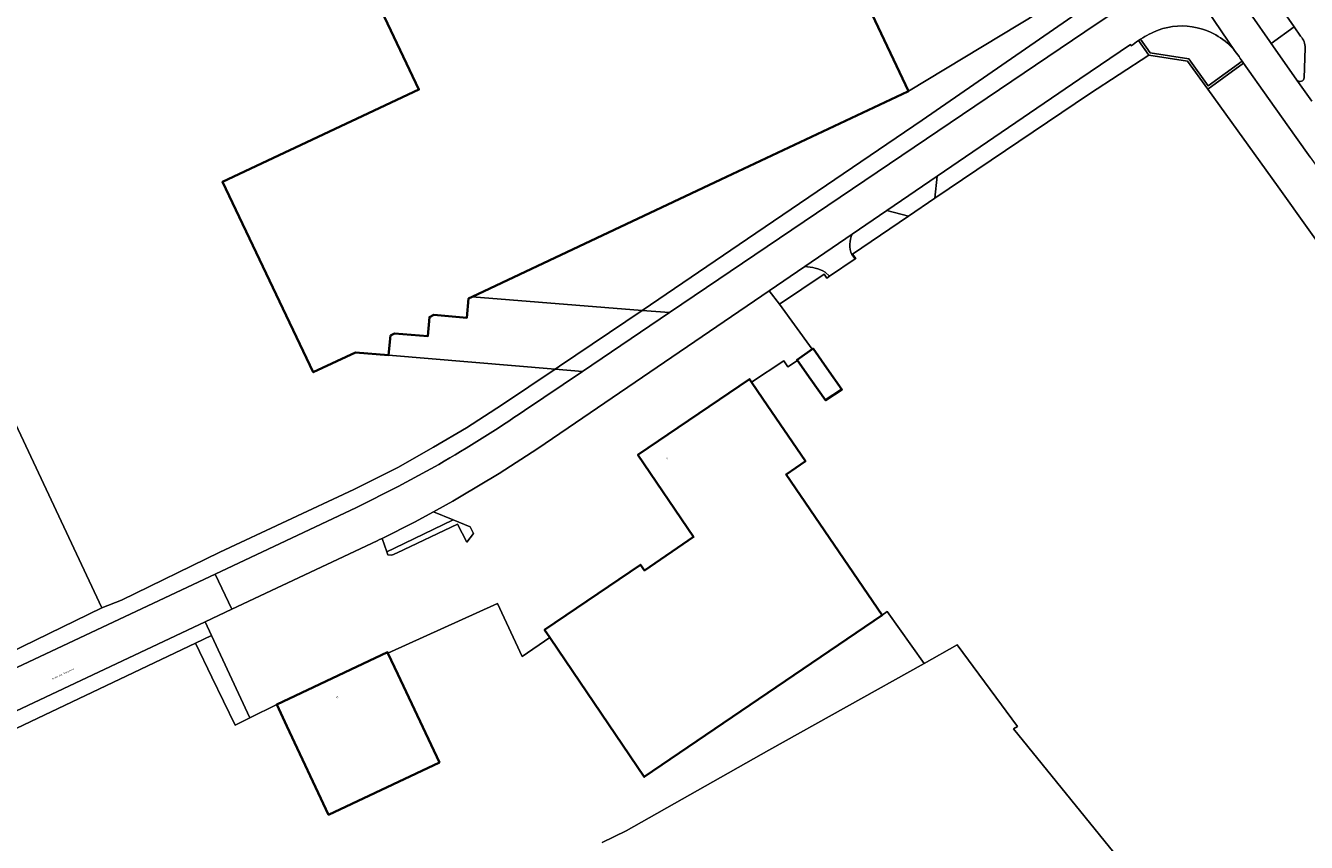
# Model space of a CAD drawing. Header units: metres. Extents: x 197700 to 204338, y 317132 to 325229.
# Tile 164 of 256: x 199240 to 199506, y 318582 to 318752. Entities that reach past the tile are written whole.
import ezdxf
from ezdxf.enums import TextEntityAlignment as Align

# ---------------------------------------------------------------- set-up
doc = ezdxf.new("R2010")
doc.units = ezdxf.units.M
for name, color, linetype, lineweight in [('B-WE-GR-BEPLANTING_CULTUUR_HEESTERS-GV', 90, 'Continuous', 18), ('B-WE-IE-TERREINAFSCHEIDING_KUNSTMATIG_HEKWERK-G', 20, 'IE-TERREINAFSCHEIDING-KUNSTMATIG', 18), ('B-WE-OG-BEBOUWING-GV', 7, 'Continuous', 35), ('B-WE-OG-BEBOUWING-T18', 10, 'Continuous', 18), ('B-WE-OG-TERREIN_CULTUURSCHEIDING-GV', 7, 'Continuous', 18), ('B-WE-OG-TERREIN_ERF-GV', 7, 'Continuous', 18), ('B-WE-OG-TOPOGRAFIE-T18', 10, 'Continuous', 18), ('B-WE-VH-VERHARDING_ASFALT-GV', 252, 'Continuous', 18), ('B-WE-VH-VERHARDING_GESLOTEN-GV', 252, 'Continuous', 18), ('B-WE-VH-VERHARDING_OPEN-GV', 252, 'Continuous', 18)]:
    doc.layers.add(name, color=color, linetype=linetype, lineweight=lineweight)
doc.styles.add('NLCS-ISO-M200-T18', font='NLCS-ISO.ttf', dxfattribs={"height": 0.36})
doc.linetypes.add('IE-TERREINAFSCHEIDING-KUNSTMATIG', pattern='A,4,[82,NLCS.SHX,S=0.75,R=90,X=0,Y=0],4,-2', length=10)

msp = doc.modelspace()

# ---------------------------------------------------------------- linework, layer by layer
at = {"layer": 'B-WE-GR-BEPLANTING_CULTUUR_HEESTERS-GV'}
msp.add_lwpolyline([(199492.539, 318744.773), (199485.477, 318739.68), (199481.474, 318745.249), (199473.431, 318746.519), (199471.424, 318749.36), (199471.21, 318749.224), (199471.002, 318749.089), (199473.15, 318746.05), (199481.179, 318744.796), (199485.363, 318738.988), (199492.829, 318744.36)], close=True, dxfattribs=at)
at = {"layer": 'B-WE-IE-TERREINAFSCHEIDING_KUNSTMATIG_HEKWERK-G'}
for points in [[(199426.032, 318732.554), (199464.081, 318758.88)], [(199428.704, 318716.309), (199460.793, 318738.042)], [(199389.807, 318707.863), (199426.032, 318732.554)], [(199423.23, 318712.602), (199428.704, 318716.309)], [(199411.588, 318704.717), (199423.23, 318712.602)], [(199367.887, 318693.005), (199389.807, 318707.863)], [(199406.809, 318700.098), (199412.15, 318703.715)], [(199412.259, 318703.789), (199411.588, 318704.717)], [(199412.15, 318703.715), (199412.259, 318703.789)], [(199396.463, 318694.28), (199405.691, 318700.529)], [(199405.691, 318700.529), (199406.268, 318699.731)], [(199406.268, 318699.731), (199406.809, 318700.098)], [(199367.887, 318693.005), (199350.756, 318681.393)], [(199403.223, 318684.94), (199396.463, 318694.28)], [(199350.756, 318681.393), (199349.839, 318680.777)], [(199390.611, 318678.118), (199397.315, 318682.552)], [(199397.315, 318682.552), (199398.15, 318681.289)], [(199398.15, 318681.289), (199400.165, 318682.622)], [(199338.894, 318673.435), (199349.839, 318680.777)], [(199331.431, 318668.632), (199338.894, 318673.435)], [(199236.239, 318672.694), (199255.709, 318631.197)], [(199324.568, 318664.588), (199331.431, 318668.632)], [(199317.134, 318660.33), (199324.568, 318664.588)], [(199308.054, 318655.786), (199317.134, 318660.33)], [(199280.221, 318642.778), (199308.054, 318655.786)], [(199328.656, 318649.482), (199316.485, 318643.602)], [(199259.763, 318632.754), (199280.221, 318642.778)], [(199255.709, 318631.197), (199170.274, 318589.566)], [(199255.709, 318631.197), (199259.763, 318632.754)], [(199315.113, 318621.789), (199337.852, 318632.078)], [(199337.852, 318632.078), (199342.98, 318621.051)], [(199417.728, 318629.641), (199418.802, 318630.407)], [(199418.802, 318630.407), (199426.454, 318619.638)], [(199229.404, 318602.089), (199275.153, 318623.86)], [(199275.153, 318623.86), (199278.538, 318616.775)], [(199342.98, 318621.051), (199348.736, 318624.991)], [(199433.325, 318623.476), (199426.454, 318619.638)], [(199445.853, 318606.52), (199433.325, 318623.476)], [(199426.454, 318619.638), (199394.226, 318601.636)], [(199278.538, 318616.775), (199283.375, 318606.837)], [(199286.417, 318608.331), (199292.004, 318611.114)], [(199283.375, 318606.837), (199286.417, 318608.331)], [(199445.014, 318606.015), (199445.853, 318606.52)], [(199484.619, 318557.226), (199445.014, 318606.015)], [(199394.226, 318601.636), (199364.62, 318584.865)], [(199364.62, 318584.865), (199359.591, 318582.426)]]:
    msp.add_lwpolyline(points, dxfattribs=at)
at = {"layer": 'B-WE-OG-BEBOUWING-GV'}
msp.add_lwpolyline([(199300.133, 318784.067), (199321.525, 318738.893), (199280.724, 318719.709), (199299.586, 318680.142), (199308.341, 318684.282), (199315.219, 318683.715), (199315.608, 318687.76), (199316.504, 318688.215), (199323.37, 318687.618), (199323.712, 318691.614), (199324.616, 318692.08), (199331.502, 318691.483), (199331.831, 318695.444), (199332.63, 318695.821), (199384.257, 318720.179), (199423.111, 318738.511), (199423.244, 318738.574), (199391.146, 318806.344)], dxfattribs=at)
for points in [[(199402.955, 318678.645), (199405.992, 318674.316), (199409.387, 318676.534), (199406.274, 318680.972), (199403.403, 318685.066), (199403.223, 318684.94), (199400.084, 318682.738), (199400.165, 318682.622)], [(199417.728, 318629.641), (199397.806, 318658.92), (199401.815, 318661.647), (199393.002, 318674.603), (199390.611, 318678.118), (199390.19, 318678.737), (199367.02, 318662.974), (199378.602, 318645.935), (199368.379, 318638.97), (199367.587, 318640.137), (199347.639, 318626.608), (199348.736, 318624.991), (199350.445, 318622.47), (199368.36, 318596.051)], [(199317.166, 318617.423), (199315.113, 318621.789), (199315.038, 318621.948), (199292.004, 318611.114), (199294.132, 318606.59), (199302.786, 318588.192), (199325.803, 318599.058)]]:
    msp.add_lwpolyline(points, close=True, dxfattribs=at)
at = {"layer": 'B-WE-OG-TERREIN_CULTUURSCHEIDING-GV'}
for points in [[(199494.628, 318754.172), (199498.279, 318748.911), (199498.571, 318748.49), (199503.339, 318751.921), (199493.784, 318765.725)], [(199503.339, 318751.921), (199498.571, 318748.49), (199500.842, 318745.219), (199503.913, 318740.821)], [(199504.678, 318749.987), (199503.339, 318751.921)], [(199469.486, 318748.003), (199469.307, 318748.264), (199458.846, 318741.157), (199429.148, 318720.883), (199428.704, 318716.309), (199460.793, 318738.042)], [(199460.793, 318738.042), (199473.15, 318746.05), (199471.002, 318749.089)], [(199471.424, 318749.36), (199473.431, 318746.519), (199481.474, 318745.249), (199485.477, 318739.68)], [(199485.477, 318739.68), (199492.539, 318744.773), (199492.32, 318745.086), (199492.12, 318745.383)], [(199505.438, 318741.352), (199505.602, 318747.5)], [(199506.645, 318724.828), (199503.737, 318728.914), (199497.979, 318737.011), (199492.829, 318744.36), (199485.363, 318738.988), (199500, 318718.671), (199512.77, 318700.796)], [(199411.466, 318704.612), (199412.15, 318703.715), (199412.259, 318703.789), (199411.588, 318704.717), (199423.23, 318712.602), (199418.718, 318713.763), (199411.54, 318708.863)], [(199401.687, 318702.136), (199394.288, 318697.085), (199396.463, 318694.28), (199405.691, 318700.529), (199406.268, 318699.731), (199406.809, 318700.098)], [(199406.809, 318700.098), (199405.931, 318700.98)], [(199343.463, 318672.183), (199355.504, 318680.325), (199349.839, 318680.777), (199338.894, 318673.435), (199331.431, 318668.632), (199324.568, 318664.588), (199317.134, 318660.33), (199308.054, 318655.786), (199280.221, 318642.778), (199259.763, 318632.754), (199255.709, 318631.197), (199170.274, 318589.566), (199155.462, 318583.194), (199156.777, 318580.588), (199156.977, 318580.657), (199157.174, 318580.728), (199279.247, 318638.207)], [(199279.247, 318638.207), (199308.586, 318652.021), (199317.206, 318656.377), (199325.682, 318661.012)]]:
    msp.add_lwpolyline(points, dxfattribs=at)
for points in [[(199426.032, 318732.554), (199389.807, 318707.863), (199367.887, 318693.005), (199373.583, 318692.55), (199459.851, 318750.885), (199465.511, 318754.714), (199465.352, 318754.976), (199466.35, 318755.676), (199464.081, 318758.88)], [(199314.881, 318642.827), (199316.485, 318643.602), (199328.656, 318649.482), (199324.596, 318651.163), (199320.614, 318649.003), (199313.893, 318645.619)], [(199277.15, 318628.301), (199230.406, 318606.282), (199229.905, 318604.829), (199229.404, 318602.089), (199275.153, 318623.86), (199278.477, 318625.442)]]:
    msp.add_lwpolyline(points, close=True, dxfattribs=at)
for points in [[(199475.089, 318751.242, 0.0433292), (199471.424, 318749.36)], [(199483.167, 318751.751, 0.1489557), (199475.089, 318751.242)], [(199491.099, 318746.819, 0.1688686), (199483.167, 318751.751)], [(199471.002, 318749.089, 0.0194536), (199469.486, 318748.003)], [(199505.602, 318747.5, 0.1897392), (199504.678, 318749.987)], [(199492.12, 318745.383, 0.0310714), (199491.099, 318746.819)], [(199503.913, 318740.821, 0.6028282), (199505.438, 318741.352)], [(199411.54, 318708.863, 0.21361), (199411.466, 318704.612)], [(199405.931, 318700.98, 0.0989393), (199401.687, 318702.136)], [(199325.682, 318661.012, 0.0194391), (199343.463, 318672.183)]]:
    msp.add_lwpolyline(points, format="xyb", dxfattribs=at)
at = {"layer": 'B-WE-OG-TERREIN_ERF-GV'}
for points in [[(199450.925, 318763.941), (199453.983, 318757.098), (199423.244, 318738.574), (199423.111, 318738.511), (199384.257, 318720.179), (199332.63, 318695.821), (199367.887, 318693.005), (199389.807, 318707.863), (199426.032, 318732.554), (199464.081, 318758.88), (199465.686, 318766.858), (199460.57, 318775.041), (199437.72, 318811.588), (199437.545, 318811.51), (199435.804, 318810.735), (199438.133, 318805.549), (199438.195, 318805.416), (199438.398, 318805.512), (199440.244, 318801.598), (199439.991, 318801.479), (199453.377, 318773.265), (199456.918, 318766.619)], [(199314.881, 318642.827), (199315.102, 318642.202), (199315.91, 318642.14), (199317.01, 318642.646), (199329.549, 318648.562), (199331.5, 318644.829), (199332.852, 318646.657), (199332.197, 318648.015), (199328.656, 318649.482), (199316.485, 318643.602)], [(199286.417, 318608.331), (199278.477, 318625.442), (199275.153, 318623.86), (199278.538, 318616.775), (199283.375, 318606.837)]]:
    msp.add_lwpolyline(points, close=True, dxfattribs=at)
for points in [[(199149.395, 318583.392), (199153.755, 318582.459), (199155.462, 318583.194), (199170.274, 318589.566), (199255.709, 318631.197), (199236.239, 318672.694), (199212.397, 318724.08), (199190.878, 318770.332), (199173.42, 318807.349), (199151.228, 318796.835)], [(199391.146, 318806.344), (199423.244, 318738.574), (199453.983, 318757.098)], [(199236.239, 318672.694), (199255.709, 318631.197), (199259.763, 318632.754), (199280.221, 318642.778), (199308.054, 318655.786), (199317.134, 318660.33), (199324.568, 318664.588), (199331.431, 318668.632), (199338.894, 318673.435), (199349.839, 318680.777), (199315.219, 318683.715), (199308.341, 318684.282), (199299.586, 318680.142), (199280.724, 318719.709), (199321.525, 318738.893), (199300.133, 318784.067)], [(199512.77, 318700.796), (199500, 318718.671), (199485.363, 318738.988), (199481.179, 318744.796), (199473.15, 318746.05), (199460.793, 318738.042), (199428.704, 318716.309), (199423.23, 318712.602), (199411.588, 318704.717), (199412.259, 318703.789), (199412.15, 318703.715), (199406.809, 318700.098), (199406.268, 318699.731), (199405.691, 318700.529), (199396.463, 318694.28), (199403.223, 318684.94), (199403.403, 318685.066), (199406.274, 318680.972), (199409.387, 318676.534), (199405.992, 318674.316), (199402.955, 318678.645), (199400.165, 318682.622), (199398.15, 318681.289), (199397.315, 318682.552), (199390.611, 318678.118), (199393.002, 318674.603), (199401.815, 318661.647), (199397.806, 318658.92), (199417.728, 318629.641), (199418.802, 318630.407), (199426.454, 318619.638), (199433.325, 318623.476), (199445.853, 318606.52), (199445.014, 318606.015), (199484.619, 318557.226)], [(199484.619, 318557.226), (199445.014, 318606.015), (199445.853, 318606.52), (199433.325, 318623.476), (199426.454, 318619.638), (199394.226, 318601.636), (199364.62, 318584.865), (199359.591, 318582.426)]]:
    msp.add_lwpolyline(points, dxfattribs=at)
at = {"layer": 'B-WE-VH-VERHARDING_ASFALT-GV'}
for points in [[(199506.979, 318736.46), (199503.913, 318740.821), (199500.842, 318745.219), (199498.571, 318748.49), (199498.279, 318748.911), (199494.628, 318754.172), (199487.972, 318763.957), (199485.803, 318767.171), (199484.311, 318769.368), (199479.33, 318776.876), (199477.632, 318779.472), (199471.701, 318775.594), (199471.807, 318775.417), (199471.91, 318775.24), (199491.099, 318746.819)], [(199491.099, 318746.819), (199471.91, 318775.24)], [(199493.784, 318765.725), (199503.339, 318751.921), (199504.678, 318749.987)], [(199468.002, 318756.907), (199466.759, 318755.964), (199466.719, 318755.934), (199466.35, 318755.676), (199465.352, 318754.976), (199465.511, 318754.714), (199459.851, 318750.885), (199373.583, 318692.55), (199355.504, 318680.325), (199343.463, 318672.183)], [(199308.586, 318652.021), (199279.247, 318638.207), (199282.684, 318630.908), (199312.846, 318645.115), (199313.369, 318645.366), (199313.893, 318645.619), (199320.614, 318649.003), (199324.596, 318651.163), (199327.23, 318652.591), (199328.608, 318653.371), (199329.983, 318654.161), (199338.182, 318659.093), (199346.226, 318664.274), (199394.288, 318697.085), (199401.687, 318702.136), (199411.54, 318708.863), (199418.718, 318713.763), (199429.148, 318720.883), (199458.846, 318741.157), (199469.307, 318748.264), (199469.486, 318748.003)], [(199471.002, 318749.089), (199471.21, 318749.224), (199471.424, 318749.36)], [(199492.12, 318745.383), (199492.32, 318745.086), (199492.539, 318744.773), (199492.829, 318744.36), (199497.979, 318737.011), (199503.737, 318728.914), (199506.645, 318724.828), (199510.158, 318719.931), (199520.139, 318706.342), (199530.224, 318692.829), (199531.991, 318690.479), (199533.766, 318688.135), (199538.427, 318682.046), (199543.136, 318675.994), (199544.043, 318674.839), (199544.952, 318673.686), (199577.39, 318633.318), (199579.217, 318631.045), (199589.102, 318618.743)], [(199505.602, 318747.5), (199505.438, 318741.352)], [(199503.913, 318740.821), (199506.979, 318736.46)], [(199325.682, 318661.012), (199317.206, 318656.377), (199308.586, 318652.021)], [(199161.573, 318573.858), (199165.218, 318575.575), (199166.123, 318576.001), (199166.603, 318576.227), (199204.004, 318593.845), (199219.813, 318601.292), (199230.406, 318606.282), (199277.15, 318628.301), (199282.684, 318630.908), (199279.247, 318638.207), (199157.174, 318580.728)]]:
    msp.add_lwpolyline(points, dxfattribs=at)
for points in [[(199471.424, 318749.36, -0.0433292), (199475.089, 318751.242)], [(199475.089, 318751.242, -0.1489557), (199483.167, 318751.751)], [(199483.167, 318751.751, -0.1688686), (199491.099, 318746.819)], [(199469.486, 318748.003, -0.0194536), (199471.002, 318749.089)], [(199504.678, 318749.987, -0.1897392), (199505.602, 318747.5)], [(199491.099, 318746.819, -0.0310714), (199492.12, 318745.383)], [(199505.438, 318741.352, -0.6028282), (199503.913, 318740.821)], [(199343.463, 318672.183, -0.0194391), (199325.682, 318661.012)]]:
    msp.add_lwpolyline(points, format="xyb", dxfattribs=at)
at = {"layer": 'B-WE-VH-VERHARDING_GESLOTEN-GV'}
for points in [[(199418.718, 318713.763), (199423.23, 318712.602), (199428.704, 318716.309), (199429.148, 318720.883)], [(199349.839, 318680.777), (199350.756, 318681.393), (199367.887, 318693.005), (199332.63, 318695.821), (199331.831, 318695.444), (199331.502, 318691.483), (199324.616, 318692.08), (199323.712, 318691.614), (199323.37, 318687.618), (199316.504, 318688.215), (199315.608, 318687.76), (199315.219, 318683.715)]]:
    msp.add_lwpolyline(points, close=True, dxfattribs=at)
msp.add_lwpolyline([(199359.591, 318582.426), (199364.62, 318584.865), (199394.226, 318601.636), (199426.454, 318619.638), (199418.802, 318630.407), (199417.728, 318629.641), (199368.36, 318596.051), (199350.445, 318622.47), (199348.736, 318624.991), (199342.98, 318621.051), (199337.852, 318632.078), (199315.113, 318621.789), (199317.166, 318617.423), (199325.803, 318599.058), (199302.786, 318588.192), (199294.132, 318606.59), (199292.004, 318611.114), (199286.417, 318608.331), (199283.375, 318606.837), (199278.538, 318616.775), (199275.153, 318623.86), (199229.404, 318602.089)], dxfattribs=at)
at = {"layer": 'B-WE-VH-VERHARDING_OPEN-GV'}
for points in [[(199411.54, 318708.863), (199401.687, 318702.136)], [(199405.931, 318700.98), (199406.809, 318700.098), (199412.15, 318703.715), (199411.466, 318704.612)]]:
    msp.add_lwpolyline(points, dxfattribs=at)
for points in [[(199411.466, 318704.612, -0.21361), (199411.54, 318708.863)], [(199401.687, 318702.136, -0.0989393), (199405.931, 318700.98)]]:
    msp.add_lwpolyline(points, format="xyb", dxfattribs=at)
for points in [[(199313.369, 318645.366), (199312.846, 318645.115), (199282.684, 318630.908), (199277.15, 318628.301), (199278.477, 318625.442), (199286.417, 318608.331), (199292.004, 318611.114), (199315.038, 318621.948), (199315.113, 318621.789), (199337.852, 318632.078), (199342.98, 318621.051), (199348.736, 318624.991), (199347.639, 318626.608), (199367.587, 318640.137), (199368.379, 318638.97), (199378.602, 318645.935), (199367.02, 318662.974), (199390.19, 318678.737), (199390.611, 318678.118), (199397.315, 318682.552), (199398.15, 318681.289), (199400.165, 318682.622), (199400.084, 318682.738), (199403.223, 318684.94), (199396.463, 318694.28), (199394.288, 318697.085), (199346.226, 318664.274), (199338.182, 318659.093), (199329.983, 318654.161), (199328.608, 318653.371), (199327.23, 318652.591), (199324.596, 318651.163), (199328.656, 318649.482), (199332.197, 318648.015), (199332.852, 318646.657), (199331.5, 318644.829), (199329.549, 318648.562), (199317.01, 318642.646), (199315.91, 318642.14), (199315.102, 318642.202), (199314.881, 318642.827), (199313.893, 318645.619)], [(199373.583, 318692.55), (199367.887, 318693.005), (199350.756, 318681.393), (199349.839, 318680.777), (199355.504, 318680.325)]]:
    msp.add_lwpolyline(points, close=True, dxfattribs=at)

# ---------------------------------------------------------------- texts
at = {"layer": 'B-WE-OG-BEBOUWING-T18', "style": 'NLCS-ISO-M200-T18'}
for s, rotation, p in [('9', 34.2, (199373.061, 318662.246)), ('15', 25.1, (199304.588, 318612.612))]:
    msp.add_text(s, height=0.36, rotation=rotation, dxfattribs=at).set_placement(p, align=Align.MIDDLE)
at = {"layer": 'B-WE-OG-TOPOGRAFIE-T18', "style": 'NLCS-ISO-M200-T18'}
msp.add_text('Ir.van der Elststraat', height=0.36, rotation=25.2, dxfattribs=at).set_placement((199247.653, 318617.487), align=Align.MIDDLE)

doc.saveas('drawing.dxf')
